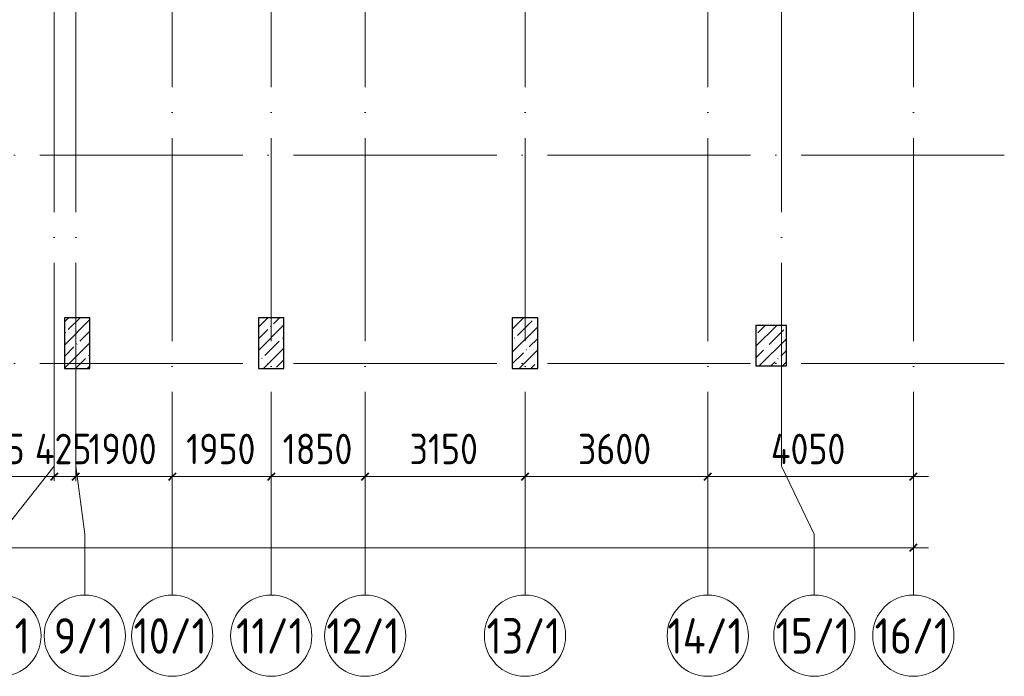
# Model space of a CAD drawing. Header units: millimetres. Extents: x -30540 to 173936, y -11730 to 122288.
# Tile 6 of 116: x -1670 to 17727, y 21989 to 34920. Entities that reach past the tile are written whole.
import ezdxf

# ---------------------------------------------------------------- set-up
doc = ezdxf.new("R2010")
doc.units = ezdxf.units.MM
doc.linetypes.add('ADSK_Линия сетки', pattern=[5000, 4000, -500, 0, -500])
for name, color, linetype, lineweight in [('A-____-____-DIMS', 7, 'Continuous', 9), ('A-____-____-DIMS-200', 7, 'Continuous', 9), ('S-COLS-____-MCUT', 7, 'Continuous', 40), ('S-COLS-____-OTLN', 7, 'Continuous', 18), ('S-GRID-____-IDEN', 7, 'Continuous', 9), ('S-GRID-____-OTLN', 7, 'Continuous', 9)]:
    doc.layers.add(name, color=color, linetype=linetype, lineweight=lineweight)
doc.styles.add('GOST Common_2', font='GOST_Common.ttf', dxfattribs={"width": 0.9, "height": 700})
doc.styles.add('GOST Common_3', font='GOST_Common.ttf', dxfattribs={"width": 0.9, "height": 600})
doc.dimstyles.new('ADSK_Основной_3_мм_2', dxfattribs={"dimscale": 304.8, "dimtxt": 603.428998, "dimasz": 0.492126, "dimexe": 0.984252, "dimexo": 0.984252, "dimgap": 0.19685, "dimtad": 1, "dimdec": 0, "dimdsep": 46, "dimtxsty": 'GOST Common_3', "dimblk1": 'OBLIQUE', "dimblk2": 'OBLIQUE', "dimsah": 1, "dimcen": 0.09, "dimdle": 0.984252, "dimazin": 2, "dimtfac": 1, "dimtdec": 4, "dimtix": 1, "dimtmove": 0, "dimatfit": 3, "dimfxl": 1, "dimtvp": 1, "dimtolj": 1, "dimtzin": 0, "dimarcsym": 2})

# ---------------------------------------------------------------- blocks, each defined once
blk = doc.blocks.new('КР_Колонна_ЖБ_Прямоугольная - 500x1000h_B40-1052790-01 ЭМ')
at = {"layer": 'S-COLS-____-OTLN', "lineweight": 5, "true_color": 0xcccccc}
h = blk.add_hatch(dxfattribs=at)
h.set_pattern_fill('FP_17', color=254, style=0, pattern_type=2)
h.set_pattern_definition([(225, (8285.3, 28550), (228.0985, -228.0985), []), (225, (8057.2, 28550), (228.0985, -228.0985), [403.225, -80.645, 6.706, -73.939])])
h.paths.add_polyline_path([(250, 500), (-250, 500), (-250, -500), (250, -500)])
at = {"layer": 'S-COLS-____-MCUT', "color": 254, "lineweight": 30, "true_color": 0xcccccc}
for p, q in [((250, 500), (-250, 500)), ((-250, 500), (-250, -500)), ((250, -500), (250, 500)), ((-250, -500), (250, -500))]:
    blk.add_line(p, q, dxfattribs=at)
blk = doc.blocks.new('КР_Колонна_ЖБ_Прямоугольная - 500x1000h_B40-V8-01 ЭМ')
at = {"layer": 'S-COLS-____-OTLN', "lineweight": 5, "true_color": 0xcccccc}
h = blk.add_hatch(dxfattribs=at)
h.set_pattern_fill('FP_18', color=254, style=0, pattern_type=2)
h.set_pattern_definition([(225, (3285.3, 28550), (228.0985, -228.0985), []), (225, (3057.2, 28550), (228.0985, -228.0985), [403.225, -80.645, 6.706, -73.939])])
h.paths.add_polyline_path([(250, 500), (-250, 500), (-250, -500), (250, -500)])
at = {"layer": 'S-COLS-____-MCUT', "color": 254, "lineweight": 30, "true_color": 0xcccccc}
for p, q in [((250, 500), (-250, 500)), ((-250, 500), (-250, -500)), ((250, -500), (250, 500)), ((-250, -500), (250, -500))]:
    blk.add_line(p, q, dxfattribs=at)
blk = doc.blocks.new('КР_Колонна_ЖБ_Прямоугольная - 500x1000h_B40-V9-01 ЭМ')
at = {"layer": 'S-COLS-____-OTLN', "lineweight": 5, "true_color": 0xcccccc}
h = blk.add_hatch(dxfattribs=at)
h.set_pattern_fill('FP_19', color=254, style=0, pattern_type=2)
h.set_pattern_definition([(225, (-539.7, 28550), (228.0985, -228.0985), []), (225, (-767.8, 28550), (228.0985, -228.0985), [403.225, -80.645, 6.706, -73.939])])
h.paths.add_polyline_path([(250, 500), (-250, 500), (-250, -500), (250, -500)])
at = {"layer": 'S-COLS-____-MCUT', "color": 254, "lineweight": 30, "true_color": 0xcccccc}
for p, q in [((250, 500), (-250, 500)), ((-250, 500), (-250, -500)), ((250, -500), (250, 500)), ((-250, -500), (250, -500))]:
    blk.add_line(p, q, dxfattribs=at)
blk = doc.blocks.new('КР_Колонна_ЖБ_Прямоугольная - 600x800h_B40-V12-01 ЭМ')
at = {"layer": 'S-COLS-____-OTLN', "lineweight": 5, "true_color": 0xcccccc}
h = blk.add_hatch(dxfattribs=at)
h.set_pattern_fill('FP_22', color=254, style=0, pattern_type=2)
h.set_pattern_definition([(225, (13135.3, 28500), (228.0985, -228.0985), []), (225, (12907.2, 28500), (228.0985, -228.0985), [403.225, -80.645, 6.706, -73.939])])
h.paths.add_polyline_path([(300, 400), (-300, 400), (-300, -400), (300, -400)])
at = {"layer": 'S-COLS-____-MCUT', "color": 254, "lineweight": 30, "true_color": 0xcccccc}
for p, q in [((300, 400), (-300, 400)), ((-300, 400), (-300, -400)), ((300, -400), (300, 400)), ((-300, -400), (300, -400))]:
    blk.add_line(p, q, dxfattribs=at)
blk = doc.blocks.new('Наметкина 10_РД_АР_К1_отсоединено_rvt-1-01 ЭМ')
at = {"layer": 'S-COLS-____-OTLN', "color": 254, "lineweight": 13, "true_color": 0xcccccc, "rotation": 180}
for name, p in [('КР_Колонна_ЖБ_Прямоугольная - 500x1000h_B40-V9-01 ЭМ', (-540, 28550)), ('КР_Колонна_ЖБ_Прямоугольная - 500x1000h_B40-V8-01 ЭМ', (3285, 28550)), ('КР_Колонна_ЖБ_Прямоугольная - 500x1000h_B40-1052790-01 ЭМ', (8285, 28550)), ('КР_Колонна_ЖБ_Прямоугольная - 600x800h_B40-V12-01 ЭМ', (13135, 28500))]:
    blk.add_blockref(name, p, dxfattribs=at)
blk = doc.blocks.new('Ось сетки - Круг_Ø8 мм-6577-01 ЭМ')
at = {"layer": 'S-GRID-____-IDEN', "color": 253, "true_color": 0xaaaaaa}
for start, end in [(360, 180), (180, 360)]:
    blk.add_arc((0, 0), 4, start, end, dxfattribs=at)
blk = doc.blocks.new('DIMBLOCK20-01 ЭМ')
at = {"layer": 'A-____-____-DIMS-200', "color": 8, "true_color": 0x808080}
for p, q in [((-21665, 24328), (-21665, 24822)), ((15935, 24328), (15935, 24822)), ((-21965, 24522), (16235, 24522)), ((-21665, 24522), (-21665, 24328)), ((15935, 24522), (15935, 24328))]:
    blk.add_line(p, q, dxfattribs=at)
at = {"layer": 'A-____-____-DIMS-200', "color": 8, "lineweight": 40, "true_color": 0x808080}
for p, q in [((-21665, 24522), (-21740, 24447)), ((-21665, 24522), (-21590, 24597)), ((15935, 24522), (15860, 24447)), ((15935, 24522), (16010, 24597))]:
    blk.add_line(p, q, dxfattribs=at)
at = {"layer": 'A-____-____-DIMS-200', "color": 0, "insert": (-3811, 25366), "char_height": 600, "width": 2270.53, "attachment_point": 1, "line_spacing_factor": 1.022761, "style": 'GOST Common_3'}
blk.add_mtext('37600', dxfattribs=at)
blk = doc.blocks.new('_Oblique')
at = {"color": 0, "linetype": 'ByBlock', "lineweight": -2}
blk.add_line((-0.5, -0.5), (0.5, 0.5), dxfattribs=at)
blk = doc.blocks.new('DIMBLOCK27-01 ЭМ')
at = {"layer": 'A-____-____-DIMS-200', "color": 8, "true_color": 0x808080}
for p, q in [((-3565, 25728), (-3565, 26222)), ((-990, 25829), (-990, 26222)), ((-3565, 25922), (-990, 25922)), ((-3565, 25922), (-3565, 25728)), ((-990, 25922), (-990, 25829))]:
    blk.add_line(p, q, dxfattribs=at)
at = {"layer": 'A-____-____-DIMS-200', "color": 8, "lineweight": 40, "true_color": 0x808080}
for p, q in [((-3565, 25922), (-3490, 25997)), ((-990, 25922), (-915, 25997)), ((-3565, 25922), (-3640, 25847)), ((-990, 25922), (-1065, 25847))]:
    blk.add_line(p, q, dxfattribs=at)
at = {"layer": 'A-____-____-DIMS-200', "color": 0, "insert": (-3034, 26766), "char_height": 600, "width": 1816.42, "attachment_point": 1, "line_spacing_factor": 1.022761, "style": 'GOST Common_3'}
blk.add_mtext('2575', dxfattribs=at)
blk = doc.blocks.new('DIMBLOCK28-01 ЭМ')
at = {"layer": 'A-____-____-DIMS-200', "color": 8, "true_color": 0x808080}
for p, q in [((-990, 25829), (-990, 26222)), ((-565, 25829), (-565, 26222)), ((-990, 25922), (-565, 25922)), ((-990, 25922), (-990, 25829)), ((-565, 25922), (-565, 25829))]:
    blk.add_line(p, q, dxfattribs=at)
at = {"layer": 'A-____-____-DIMS-200', "color": 8, "lineweight": 40, "true_color": 0x808080}
for p, q in [((-990, 25922), (-915, 25997)), ((-565, 25922), (-490, 25997)), ((-990, 25922), (-1065, 25847)), ((-565, 25922), (-640, 25847))]:
    blk.add_line(p, q, dxfattribs=at)
at = {"layer": 'A-____-____-DIMS-200', "color": 0, "insert": (-1370, 26766), "char_height": 600, "width": 1423.68, "attachment_point": 1, "line_spacing_factor": 1.022761, "style": 'GOST Common_3'}
blk.add_mtext('425', dxfattribs=at)
blk = doc.blocks.new('DIMBLOCK29-01 ЭМ')
at = {"layer": 'A-____-____-DIMS-200', "color": 8, "true_color": 0x808080}
for p, q in [((-565, 25829), (-565, 26222)), ((1335, 25728), (1335, 26222)), ((-565, 25922), (1335, 25922)), ((-565, 25922), (-565, 25829)), ((1335, 25922), (1335, 25728))]:
    blk.add_line(p, q, dxfattribs=at)
at = {"layer": 'A-____-____-DIMS-200', "color": 8, "lineweight": 40, "true_color": 0x808080}
for p, q in [((-565, 25922), (-490, 25997)), ((1335, 25922), (1410, 25997)), ((-565, 25922), (-640, 25847)), ((1335, 25922), (1260, 25847))]:
    blk.add_line(p, q, dxfattribs=at)
at = {"layer": 'A-____-____-DIMS-200', "color": 0, "insert": (-315, 26766), "char_height": 600, "width": 1681.42, "attachment_point": 1, "line_spacing_factor": 1.022761, "style": 'GOST Common_3'}
blk.add_mtext('1900', dxfattribs=at)
blk = doc.blocks.new('DIMBLOCK30-01 ЭМ')
at = {"layer": 'A-____-____-DIMS-200', "color": 8, "true_color": 0x808080}
for p, q in [((1335, 25728), (1335, 26222)), ((3285, 25728), (3285, 26222)), ((1335, 25922), (3285, 25922)), ((1335, 25922), (1335, 25728)), ((3285, 25922), (3285, 25728))]:
    blk.add_line(p, q, dxfattribs=at)
at = {"layer": 'A-____-____-DIMS-200', "color": 8, "lineweight": 40, "true_color": 0x808080}
for p, q in [((1335, 25922), (1410, 25997)), ((3285, 25922), (3360, 25997)), ((1335, 25922), (1260, 25847)), ((3285, 25922), (3210, 25847))]:
    blk.add_line(p, q, dxfattribs=at)
at = {"layer": 'A-____-____-DIMS-200', "color": 0, "insert": (1610, 26766), "char_height": 600, "width": 1681.42, "attachment_point": 1, "line_spacing_factor": 1.022761, "style": 'GOST Common_3'}
blk.add_mtext('1950', dxfattribs=at)
blk = doc.blocks.new('DIMBLOCK31-01 ЭМ')
at = {"layer": 'A-____-____-DIMS-200', "color": 8, "true_color": 0x808080}
for p, q in [((3285, 25728), (3285, 26222)), ((5135, 25728), (5135, 26222)), ((3285, 25922), (5135, 25922)), ((3285, 25922), (3285, 25728)), ((5135, 25922), (5135, 25728))]:
    blk.add_line(p, q, dxfattribs=at)
at = {"layer": 'A-____-____-DIMS-200', "color": 8, "lineweight": 40, "true_color": 0x808080}
for p, q in [((3285, 25922), (3360, 25997)), ((5135, 25922), (5210, 25997)), ((3285, 25922), (3210, 25847)), ((5135, 25922), (5060, 25847))]:
    blk.add_line(p, q, dxfattribs=at)
at = {"layer": 'A-____-____-DIMS-200', "color": 0, "insert": (3510, 26766), "char_height": 600, "width": 1681.42, "attachment_point": 1, "line_spacing_factor": 1.022761, "style": 'GOST Common_3'}
blk.add_mtext('1850', dxfattribs=at)
blk = doc.blocks.new('DIMBLOCK32-01 ЭМ')
at = {"layer": 'A-____-____-DIMS-200', "color": 8, "true_color": 0x808080}
for p, q in [((5135, 25728), (5135, 26222)), ((8285, 25728), (8285, 26222)), ((5135, 25922), (8285, 25922)), ((5135, 25922), (5135, 25728)), ((8285, 25922), (8285, 25728))]:
    blk.add_line(p, q, dxfattribs=at)
at = {"layer": 'A-____-____-DIMS-200', "color": 8, "lineweight": 40, "true_color": 0x808080}
for p, q in [((5135, 25922), (5210, 25997)), ((8285, 25922), (8360, 25997)), ((5135, 25922), (5060, 25847)), ((8285, 25922), (8210, 25847))]:
    blk.add_line(p, q, dxfattribs=at)
at = {"layer": 'A-____-____-DIMS-200', "color": 0, "insert": (6010, 26766), "char_height": 600, "width": 1681.42, "attachment_point": 1, "line_spacing_factor": 1.022761, "style": 'GOST Common_3'}
blk.add_mtext('3150', dxfattribs=at)
blk = doc.blocks.new('DIMBLOCK33-01 ЭМ')
at = {"layer": 'A-____-____-DIMS-200', "color": 8, "true_color": 0x808080}
for p, q in [((8285, 25728), (8285, 26222)), ((11885, 25728), (11885, 26222)), ((8285, 25922), (11885, 25922)), ((8285, 25922), (8285, 25728)), ((11885, 25922), (11885, 25728))]:
    blk.add_line(p, q, dxfattribs=at)
at = {"layer": 'A-____-____-DIMS-200', "color": 8, "lineweight": 40, "true_color": 0x808080}
for p, q in [((8285, 25922), (8360, 25997)), ((11885, 25922), (11960, 25997)), ((8285, 25922), (8210, 25847)), ((11885, 25922), (11810, 25847))]:
    blk.add_line(p, q, dxfattribs=at)
at = {"layer": 'A-____-____-DIMS-200', "color": 0, "insert": (9328, 26766), "char_height": 600, "width": 1816.42, "attachment_point": 1, "line_spacing_factor": 1.022761, "style": 'GOST Common_3'}
blk.add_mtext('3600', dxfattribs=at)
blk = doc.blocks.new('DIMBLOCK34-01 ЭМ')
at = {"layer": 'A-____-____-DIMS-200', "color": 8, "true_color": 0x808080}
for p, q in [((11885, 25728), (11885, 26222)), ((15935, 25728), (15935, 26222)), ((11885, 25922), (16235, 25922)), ((11885, 25922), (11885, 25728)), ((15935, 25922), (15935, 25728))]:
    blk.add_line(p, q, dxfattribs=at)
at = {"layer": 'A-____-____-DIMS-200', "color": 8, "lineweight": 40, "true_color": 0x808080}
for p, q in [((11885, 25922), (11960, 25997)), ((15935, 25922), (16010, 25997)), ((11885, 25922), (11810, 25847)), ((15935, 25922), (15860, 25847))]:
    blk.add_line(p, q, dxfattribs=at)
at = {"layer": 'A-____-____-DIMS-200', "color": 0, "insert": (13128, 26766), "char_height": 600, "width": 1877.79, "attachment_point": 1, "line_spacing_factor": 1.022761, "style": 'GOST Common_3'}
blk.add_mtext('4050', dxfattribs=at)

msp = doc.modelspace()

# ---------------------------------------------------------------- linework, layer by layer
at = {"layer": 'S-GRID-____-OTLN', "color": 253, "linetype": 'ADSK_Линия сетки', "true_color": 0xaaaaaa}
for p, q in [((-989.7, 26129.3), (-989.7, 98105.9)), ((1335.3, 23589.3), (1335.3, 98105.9)), ((5135.3, 23589.3), (5135.3, 98105.9)), ((11885.3, 23589.3), (11885.3, 98105.9)), ((-564.7, 26129.3), (-564.7, 45894.3)), ((3285.3, 23589.3), (3285.3, 45894.3)), ((8285.3, 23589.3), (8285.3, 45894.3)), ((13335.3, 26129.3), (13335.3, 45894.3)), ((15935.3, 23589.3), (15935.3, 45894.3)), ((17726.8, 32250), (-28904.3, 32250)), ((17726.8, 28150), (-28904.3, 28150))]:
    msp.add_line(p, q, dxfattribs=at)
at = {"layer": 'S-GRID-____-OTLN', "color": 253, "true_color": 0xaaaaaa}
for p, q in [((-989.7, 26129.3), (-2047, 24786.2)), ((-564.7, 26129.3), (-387.7, 24786.2)), ((13335.3, 26129.3), (13983.9, 24786.2)), ((-387.7, 24786.2), (-387.7, 23589.3)), ((13983.9, 24786.2), (13983.9, 23589.3))]:
    msp.add_line(p, q, dxfattribs=at)

# ---------------------------------------------------------------- block references
at = {"lineweight": 5}
msp.add_blockref('Наметкина 10_РД_АР_К1_отсоединено_rvt-1-01 ЭМ', (0, 0), dxfattribs=at)
at = {"layer": 'S-GRID-____-IDEN', "color": 253, "true_color": 0xaaaaaa, "xscale": 199.9999999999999, "yscale": 199.9999999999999, "zscale": 199.9999999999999}
for p in [(-2047, 22789.3), (-387.7, 22789.3), (1335.3, 22789.3), (3285.3, 22789.3), (5135.3, 22789.3), (8285.3, 22789.3), (11885.3, 22789.3), (13983.9, 22789.3), (15935.3, 22789.3)]:
    msp.add_blockref('Ось сетки - Круг_Ø8 мм-6577-01 ЭМ', p, dxfattribs=at)

# ---------------------------------------------------------------- texts
at = {"layer": 'S-GRID-____-IDEN', "color": 253, "true_color": 0xaaaaaa, "char_height": 700, "attachment_point": 1, "style": 'GOST Common_2'}
for s, insert, width in [('8/1', (-2655.3, 23134.4), 1471.898), ('9/1', (-996, 23134.4), 1471.898), ('10/1', (572.2, 23134.4), 1847.088), ('11/1', (2593.3, 23134.4), 1673.923), ('12/1', (4372.2, 23134.4), 1847.088), ('13/1', (7527.6, 23134.4), 1832.658), ('14/1', (11091.6, 23134.4), 1919.24), ('15/1', (13220.8, 23134.4), 1847.088), ('16/1', (15172.2, 23134.4), 1847.088)]:
    msp.add_mtext(s, dxfattribs=dict(at, insert=insert, width=width))

# ---------------------------------------------------------------- dimensions: what is measured, and where the dimension line sits
at = {"layer": 'A-____-____-DIMS', "color": 8, "true_color": 0x808080}
for base, p1, p2, override, picture, middle in [((-989.7, 25922.1), (-3564.7, 26028.2), (-989.7, 26129.3), {"dimpost": '<>', "dimfxl": 2576.984277}, 'DIMBLOCK27-01 ЭМ', (-2277.2, 26282.1)), ((-564.7, 25922.1), (-989.7, 26129.3), (-564.7, 26129.3), {"dimpost": '<>', "dimfxl": 425}, 'DIMBLOCK28-01 ЭМ', (-777.2, 26282.1)), ((1335.3, 25922.1), (-564.7, 26129.3), (1335.3, 26028.2), {"dimpost": '<>', "dimfxl": 1902.688352}, 'DIMBLOCK29-01 ЭМ', (385.3, 26282.1)), ((3285.3, 25922.1), (1335.3, 26028.2), (3285.3, 26028.2), {"dimpost": '<>', "dimfxl": 1950}, 'DIMBLOCK30-01 ЭМ', (2310.3, 26282.1)), ((5135.3, 25922.1), (3285.3, 26028.2), (5135.3, 26028.2), {"dimpost": '<>', "dimfxl": 1850}, 'DIMBLOCK31-01 ЭМ', (4210.3, 26282.1)), ((8285.3, 25922.1), (5135.3, 26028.2), (8285.3, 26028.2), {"dimpost": '<>', "dimfxl": 3150}, 'DIMBLOCK32-01 ЭМ', (6710.3, 26282.1)), ((11885.3, 25922.1), (8285.3, 26028.2), (11885.3, 26028.2), {"dimpost": '<>', "dimfxl": 3600}, 'DIMBLOCK33-01 ЭМ', (10085.3, 26282.1)), ((15935.3, 25922.1), (11885.3, 26028.2), (15935.3, 26028.2), {"dimpost": '<>', "dimfxl": 4050}, 'DIMBLOCK34-01 ЭМ', (13910.3, 26282.1)), ((15935.3, 24522.1), (-21664.7, 24628.2), (15935.3, 24628.2), {"dimpost": '<>', "dimfxl": 37600}, 'DIMBLOCK20-01 ЭМ', (-2864.7, 24882.1))]:
    dim = msp.add_linear_dim(base=base, p1=p1, p2=p2, dimstyle='ADSK_Основной_3_мм_2', override=override, dxfattribs=at)
    dim.commit()
    dim.dimension.update_dxf_attribs({"geometry": picture, "text_midpoint": middle})

doc.saveas('drawing.dxf')
